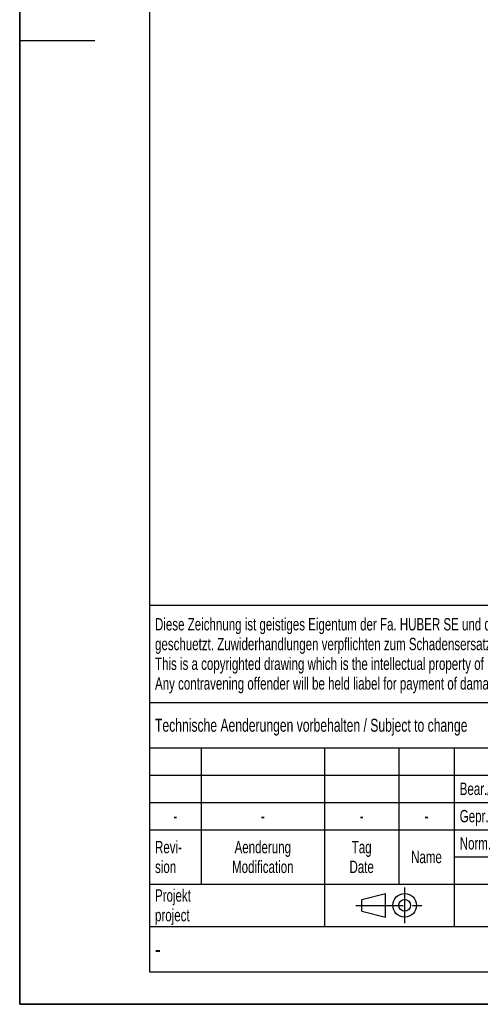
# Model space of a CAD drawing. Header units: millimetres. Extents: x 0 to 2100, y 0 to 2970.
# Tile 1 of 7: x 0 to 711, y 0 to 1517. Entities that reach past the tile are written whole.
import ezdxf

# ---------------------------------------------------------------- set-up
doc = ezdxf.new("R2010")
doc.units = ezdxf.units.MM
doc.header["$LTSCALE"] = 193.6
doc.linetypes.add('CENTER', pattern=[0.6, 0.375, -0.075, 0.075, -0.075])
doc.layers.get('0').update_dxf_attribs({"linetype": 'CONTINUOUS'})
doc.layers.add('_ZEICHNUNGSELEM', color=7, linetype='CONTINUOUS')
doc.styles.get("Standard").update_dxf_attribs({"font": 'txt', "width": 0.7})
doc.styles.add('TEXTSTYLE_5', font='txt', dxfattribs={"width": 0.8})
doc.styles.add('TEXTSTYLE_6', font='txt')

# ---------------------------------------------------------------- blocks, each defined once
blk = doc.blocks.new('PROJEKTIONSMETHODE_1_BL1', base_point=(570, 152.5))
at = {"color": 2, "linetype": 'Continuous'}
for p, q in [((527.8, 161.7), (564.5, 170.8)), ((564.5, 134.2), (564.5, 170.8)), ((527.8, 143.3), (527.8, 161.7)), ((527.8, 143.3), (564.5, 134.2))]:
    blk.add_line(p, q, dxfattribs=at)
at = {"color": 2, "linetype": 'CENTER'}
for p, q in [((593.8, 180), (593.8, 125)), ((518.7, 152.5), (621.3, 152.5))]:
    blk.add_line(p, q, dxfattribs=at)
at = {"color": 2, "linetype": 'Continuous'}
for radius in [18.3, 9.17]:
    blk.add_circle((593.8, 152.5), radius, dxfattribs=at)
blk = doc.blocks.new('*T6')
at = {"color": 3, "linetype": 'Continuous'}
for p, q in [((0, 0), (1840, 0)), ((0, 0), (0, -565)), ((1200, 0), (1200, -220)), ((1840, 0), (1840, -565)), ((0, -150), (1200, -150)), ((900, -150), (900, -565)), ((0, -220), (1840, -220)), ((80, -220), (80, -430)), ((270, -220), (270, -495)), ((385, -220), (385, -430)), ((470, -220), (470, -495)), ((627, -220), (627, -430)), ((784, -220), (784, -430)), ((0, -262), (900, -262)), ((900, -290), (1840, -290)), ((0, -304), (900, -304)), ((0, -346), (900, -346)), ((900, -360), (1840, -360)), ((470, -388), (900, -388)), ((0, -430), (1840, -430)), ((1200, -430), (1200, -565)), ((1710, -430), (1710, -565)), ((0, -495), (1840, -495)), ((0, -565), (1840, -565))]:
    blk.add_line(p, q, dxfattribs=at)
at = {"layer": '_ZEICHNUNGSELEM', "color": 2, "linetype": 'Continuous', "line_spacing_factor": 0.96}
for s, insert, char_height, width, attachment_point in [('Diese Zeichnung ist geistiges Eigentum der Fa. HUBER SE und damit urheberrechtlich \\Pgeschuetzt. Zuwiderhandlungen verpflichten zum Schadensersatz.\\PThis is a copyrighted drawing which is the intellectual property of HUBER SE.\\PAny contravening offender will be held liabel for payment of damages.', (8.75, -19.9), 19, 2214.8571, 1), ('Technische Aenderungen vorbehalten / Subject to change', (8.75, -175), 20, 1524.7619, 1), ('ISO 2768-mK', (1050, -175.5), 19, 332.9524, 2), ('Datum/Date', (635.75, -231.5), 19, 292.2381, 1), ('Name', (842, -231.5), 19, 126.6667, 2), ('Luftfiltereinheit', (1370, -240), 30, 641.4286, 2), ('Bear./Rev.', (478.75, -273.5), 19, 272.3333, 1), ('ged', (842, -273.5), 19, 88.6667, 2), ('17.05.2024', (705.5, -273.5), 19, 278.6667, 2), ('Gepr./Appr.', (478.75, -315.5), 19, 299.4762, 1), ('||', (842, -315.5), 19, 50.6667, 2), ('air filter unit', (1370, -310), 30, 581.4286, 2), ('-', (40, -315.5), 19, 34.381, 2), ('-', (175, -315.5), 19, 34.381, 2), ('-', (327.5, -315.5), 19, 34.381, 2), ('-', (427.5, -315.5), 19, 34.381, 2), ('Revi-\\Psion', (8.75, -363.3), 19, 138.4286, 1), ('Aenderung\\PModification', (175, -363.3), 19, 303.0952, 2), ('Tag\\PDate', (327.5, -363.3), 19, 117.619, 2), ('Norm. ', (478.75, -357.5), 19, 175.5238, 1), ('Name', (427.5, -378.5), 19, 126.6667, 2), ('BLA L251 DN200/219,1', (1370, -380), 30, 891.4286, 2), ('Projekt\\Pproject', (8.75, -437.8), 19, 183.6667, 1), ('Massstab\\Pscale', (908.75, -437.8), 19, 224.381, 1), ('Nummer\\Pnumber', (1208.75, -437.8), 19, 186.381, 1), ('Blatt\\Psheet', (1775, -437.8), 19, 137.5238, 2), ('Simple Model', (685, -453), 19, 328.4286, 2), ('1:10', (908.75, -520.5), 19, 94.0952, 1), ('1/1', (1775, -520.5), 19, 79.619, 2)]:
    blk.add_mtext(s, dxfattribs=dict(at, insert=insert, char_height=char_height, width=width, attachment_point=attachment_point))
for s, insert, char_height, width, attachment_point, style in [('52244826', (1701.25, -510), 40, 600, 3, 'TEXTSTYLE_6'), ('-', (8.75, -517.5), 25, 18.3333, 1, 'TEXTSTYLE_5')]:
    blk.add_mtext(s, dxfattribs=dict(at, insert=insert, char_height=char_height, width=width, attachment_point=attachment_point, style=style))

msp = doc.modelspace()

# ---------------------------------------------------------------- linework, layer by layer
at = {"color": 7, "linetype": 'Continuous'}
for q in [(0, 2970), (0, 2970), (2100, 0), (2100, 0)]:
    msp.add_line((0, 0), q, dxfattribs=at)
at = {"color": 3, "linetype": 'Continuous'}
for p, q in [((0, 2950), (0, 1485)), ((0, 1485), (0, 0)), ((0, 1485), (116, 1485)), ((2090, 0), (0, 0))]:
    msp.add_line(p, q, dxfattribs=at)
at = {"color": 5, "linetype": 'Continuous'}
for p, q in [((200, 2900), (200, 50)), ((200, 50), (2040, 50))]:
    msp.add_line(p, q, dxfattribs=at)

# ---------------------------------------------------------------- block references
msp.add_blockref('*T6', (200, 615))
at = {"color": 2, "linetype": 'Continuous'}
msp.add_blockref('PROJEKTIONSMETHODE_1_BL1', (570, 152.5), dxfattribs=at)

doc.saveas('drawing.dxf')
